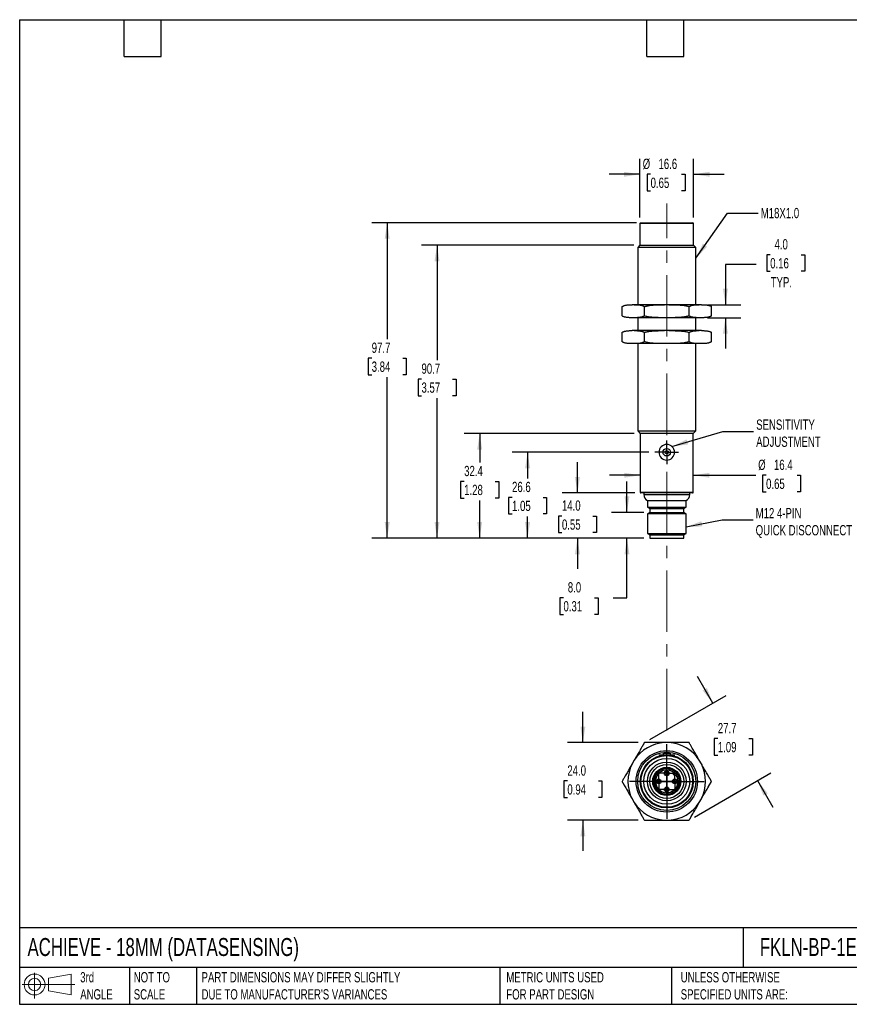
# Model space of a CAD drawing. Header units: millimetres. Extents: x 10 to 410, y 10 to 314.
# Tile 1 of 2: x 10 to 267, y 10 to 314. Entities that reach past the tile are written whole.
import ezdxf

# ---------------------------------------------------------------- set-up
doc = ezdxf.new("R2010")
doc.units = ezdxf.units.MM
doc.header["$LTSCALE"] = 1.5
doc.linetypes.add('CENTERX2', pattern=[20.32, 12.7, -2.54, 2.54, -2.54])
doc.layers.add('CENTER', color=40, linetype='CENTERX2')
doc.layers.add('DIMENSIONS', color=140, linetype='Continuous', lineweight=25)
doc.layers.add('TEXT', color=140, linetype='Continuous', lineweight=25)
doc.styles.add('SLDTEXTSTYLE0', font='TXT', dxfattribs={"width": 0.7})
doc.dimstyles.new('SLDDIMSTYLE0', dxfattribs={"dimtxt": 3.237012, "dimasz": 4.953, "dimexe": 0, "dimexo": 0.0625, "dimgap": 0.809253, "dimtad": 0, "dimtih": 1, "dimtoh": 1, "dimdec": 1, "dimrnd": 1e-09, "dimzin": 4, "dimdsep": 46, "dimtxsty": 'SLDTEXTSTYLE0', "dimsah": 1, "dimcen": 0.09, "dimadec": 0, "dimazin": 1, "dimtfac": 1, "dimtdec": 1, "dimtmove": 0, "dimatfit": 0, "dimfxl": 0, "dimfrac": 2, "dimtolj": 1, "dimtzin": 12, "dimarcsym": 0})
doc.dimstyles.new('SLDDIMSTYLE1', dxfattribs={"dimtxt": 3.237012, "dimasz": 4.953, "dimexe": 0, "dimexo": 0.0625, "dimgap": 0.809253, "dimtad": 0, "dimtih": 1, "dimtoh": 1, "dimdec": 1, "dimrnd": 1e-09, "dimzin": 12, "dimdsep": 46, "dimtxsty": 'SLDTEXTSTYLE0', "dimsah": 1, "dimcen": 0.09, "dimadec": 0, "dimazin": 3, "dimtfac": 1, "dimtdec": 1, "dimtofl": 0, "dimtmove": 0, "dimatfit": 3, "dimfxl": 0, "dimfrac": 2, "dimtolj": 1, "dimtzin": 12, "dimarcsym": 0})
doc.dimstyles.new('SLDDIMSTYLE2', dxfattribs={"dimtxt": 3.237012, "dimasz": 4.953, "dimexe": 0, "dimexo": 0.0625, "dimgap": 0.809253, "dimtad": 0, "dimtih": 1, "dimtoh": 1, "dimdec": 1, "dimrnd": 1e-09, "dimzin": 12, "dimdsep": 46, "dimtxsty": 'SLDTEXTSTYLE0', "dimsah": 1, "dimcen": 0.09, "dimadec": 0, "dimazin": 3, "dimtfac": 1, "dimtdec": 1, "dimtmove": 0, "dimatfit": 0, "dimfxl": 0, "dimfrac": 2, "dimtolj": 1, "dimtzin": 12, "dimarcsym": 0})
doc.dimstyles.new('SLDDIMSTYLE3', dxfattribs={"dimtxt": 0.18, "dimasz": 4.953, "dimexe": 0, "dimexo": 0.0625, "dimgap": 0, "dimtad": 0, "dimtih": 1, "dimtoh": 1, "dimdec": 0, "dimrnd": 1e-09, "dimzin": 0, "dimdsep": 46, "dimtxsty": 'Standard', "dimsah": 1, "dimcen": 0.09, "dimadec": 0, "dimazin": 0, "dimtfac": 4.953, "dimtdec": 0, "dimtofl": 0, "dimtmove": 0, "dimatfit": 3, "dimfxl": 0, "dimfrac": 2, "dimtolj": 1, "dimtzin": 0, "dimarcsym": 0})

# ---------------------------------------------------------------- blocks, each defined once
blk = doc.blocks.new('Block11')
at = {"color": 7, "linetype": 'Continuous', "lineweight": 18}
for p, q in [((3.88, 7.97), (3.88, 0)), ((8.22, 6.25), (15.26, 7.55)), ((8.22, 2.39), (8.22, 6.25)), ((15.26, 7.55), (15.26, 1.1)), ((0, 4.32), (16.31, 4.32)), ((8.22, 2.39), (15.26, 1.1))]:
    blk.add_line(p, q, dxfattribs=at)
for radius in [3.23, 1.93]:
    blk.add_circle((3.88, 4.32), radius, dxfattribs=at)
blk = doc.blocks.new('Block12')
at = {"color": 7, "linetype": 'Continuous'}
blk.add_blockref('Block11', (0, 0), dxfattribs=at)
blk = doc.blocks.new('_D')
at = {"layer": 'DIMENSIONS'}
for p, q in [((197.65, 161.82), (197.65, 171.35)), ((202.83, 161.82), (192.89, 161.82)), ((202.83, 153.82), (192.89, 153.82)), ((197.65, 135.39), (197.65, 153.82)), ((177.98, 135.39), (176.89, 135.39)), ((176.89, 135.39), (176.89, 130.24)), ((187.6, 135.39), (188.69, 135.39)), ((188.69, 135.39), (188.69, 130.24)), ((193.43, 135.39), (197.65, 135.39)), ((176.89, 130.24), (177.98, 130.24)), ((188.69, 130.24), (187.6, 130.24))]:
    blk.add_line(p, q, dxfattribs=at)
for points in [[(197.65, 161.82), (198.41, 166.78), (196.89, 166.78)], [(197.65, 153.82), (196.89, 148.87), (198.41, 148.87)]]:
    blk.add_solid(points, dxfattribs=at)
at = {"layer": 'DIMENSIONS', "char_height": 3.175, "attachment_point": 1, "style": 'SLDTEXTSTYLE0'}
for s, insert in [('8.0', (179.33, 140.2)), ('0.31', (177.98, 134.33))]:
    blk.add_mtext(s, dxfattribs=dict(at, insert=insert))
blk = doc.blocks.new('_D_1')
at = {"layer": 'DIMENSIONS'}
for p, q in [((182.32, 167.82), (182.32, 177.35)), ((200.08, 167.82), (177.55, 167.82)), ((177.51, 160.68), (176.42, 160.68)), ((176.42, 160.68), (176.42, 155.54)), ((187.13, 160.68), (188.21, 160.68)), ((188.21, 160.68), (188.21, 155.54)), ((176.42, 155.54), (177.51, 155.54)), ((188.21, 155.54), (187.13, 155.54)), ((202.83, 153.82), (177.55, 153.82)), ((182.32, 153.82), (182.32, 144.3))]:
    blk.add_line(p, q, dxfattribs=at)
for points in [[(182.32, 167.82), (183.08, 172.78), (181.55, 172.78)], [(182.32, 153.82), (181.55, 148.87), (183.08, 148.87)]]:
    blk.add_solid(points, dxfattribs=at)
at = {"layer": 'DIMENSIONS', "char_height": 3.175, "attachment_point": 1, "style": 'SLDTEXTSTYLE0'}
for s, insert in [('14.0', (177.51, 165.5)), ('0.55', (177.51, 159.63))]:
    blk.add_mtext(s, dxfattribs=dict(at, insert=insert))
blk = doc.blocks.new('_D_2')
at = {"layer": 'DIMENSIONS'}
for p, q in [((204.39, 180.42), (162.1, 180.42)), ((166.86, 180.42), (166.86, 172.32)), ((162.05, 166.45), (160.97, 166.45)), ((160.97, 166.45), (160.97, 161.31)), ((171.67, 166.45), (172.76, 166.45)), ((172.76, 166.45), (172.76, 161.31)), ((160.97, 161.31), (162.05, 161.31)), ((166.86, 153.82), (166.86, 160.58)), ((172.76, 161.31), (171.67, 161.31)), ((202.83, 153.82), (162.1, 153.82))]:
    blk.add_line(p, q, dxfattribs=at)
for points in [[(166.86, 180.42), (166.1, 175.47), (167.63, 175.47)], [(166.86, 153.82), (167.63, 158.78), (166.1, 158.78)]]:
    blk.add_solid(points, dxfattribs=at)
at = {"layer": 'DIMENSIONS', "char_height": 3.175, "attachment_point": 1, "style": 'SLDTEXTSTYLE0'}
for s, insert in [('26.6', (162.05, 171.27)), ('1.05', (162.05, 165.4))]:
    blk.add_mtext(s, dxfattribs=dict(at, insert=insert))
blk = doc.blocks.new('_D_3')
at = {"layer": 'DIMENSIONS'}
for p, q in [((199.88, 186.22), (147.27, 186.22)), ((152.03, 186.22), (152.03, 177.26)), ((147.22, 171.4), (146.13, 171.4)), ((146.13, 171.4), (146.13, 166.25)), ((156.84, 171.4), (157.93, 171.4)), ((157.93, 171.4), (157.93, 166.25)), ((146.13, 166.25), (147.22, 166.25)), ((152.03, 153.82), (152.03, 165.53)), ((157.93, 166.25), (156.84, 166.25)), ((202.83, 153.82), (147.27, 153.82))]:
    blk.add_line(p, q, dxfattribs=at)
for points in [[(152.03, 186.22), (151.27, 181.27), (152.79, 181.27)], [(152.03, 153.82), (152.79, 158.78), (151.27, 158.78)]]:
    blk.add_solid(points, dxfattribs=at)
at = {"layer": 'DIMENSIONS', "char_height": 3.175, "attachment_point": 1, "style": 'SLDTEXTSTYLE0'}
for s, insert in [('32.4', (147.22, 176.21)), ('1.28', (147.22, 170.34))]:
    blk.add_mtext(s, dxfattribs=dict(at, insert=insert))
blk = doc.blocks.new('_D_4')
at = {"layer": 'DIMENSIONS'}
for p, q in [((199.78, 244.52), (134.05, 244.52)), ((138.81, 244.52), (138.81, 208.94)), ((134, 203.08), (132.92, 203.08)), ((132.92, 203.08), (132.92, 197.93)), ((143.62, 203.08), (144.71, 203.08)), ((144.71, 203.08), (144.71, 197.93)), ((132.92, 197.93), (134, 197.93)), ((138.81, 153.82), (138.81, 197.21)), ((144.71, 197.93), (143.62, 197.93)), ((202.83, 153.82), (134.05, 153.82))]:
    blk.add_line(p, q, dxfattribs=at)
for points in [[(138.81, 244.52), (138.05, 239.57), (139.58, 239.57)], [(138.81, 153.82), (139.58, 158.78), (138.05, 158.78)]]:
    blk.add_solid(points, dxfattribs=at)
at = {"layer": 'DIMENSIONS', "char_height": 3.175, "attachment_point": 1, "style": 'SLDTEXTSTYLE0'}
for s, insert in [('90.7', (134, 207.89)), ('3.57', (134, 202.02))]:
    blk.add_mtext(s, dxfattribs=dict(at, insert=insert))
blk = doc.blocks.new('_D_5')
at = {"layer": 'DIMENSIONS'}
for p, q in [((200.58, 251.47), (118.61, 251.47)), ((123.37, 251.47), (123.37, 215.42)), ((118.57, 209.55), (117.48, 209.55)), ((117.48, 209.55), (117.48, 204.4)), ((128.18, 209.55), (129.27, 209.55)), ((129.27, 209.55), (129.27, 204.4)), ((117.48, 204.4), (118.57, 204.4)), ((129.27, 204.4), (128.18, 204.4)), ((123.37, 153.82), (123.37, 203.68)), ((202.83, 153.82), (118.61, 153.82))]:
    blk.add_line(p, q, dxfattribs=at)
for points in [[(123.37, 251.47), (122.61, 246.52), (124.14, 246.52)], [(123.37, 153.82), (124.14, 158.78), (122.61, 158.78)]]:
    blk.add_solid(points, dxfattribs=at)
at = {"layer": 'DIMENSIONS', "char_height": 3.175, "attachment_point": 1, "style": 'SLDTEXTSTYLE0'}
for s, insert in [('97.7', (118.57, 214.37)), ('3.84', (118.57, 208.5))]:
    blk.add_mtext(s, dxfattribs=dict(at, insert=insert))
blk = doc.blocks.new('_D_6')
at = {"layer": 'DIMENSIONS'}
for p, q in [((201.68, 253.13), (201.68, 271.24)), ((218.28, 253.13), (218.28, 271.24)), ((201.68, 266.47), (192.16, 266.47)), ((204.98, 266.47), (203.89, 266.47)), ((203.89, 266.47), (203.89, 261.33)), ((214.6, 266.47), (215.68, 266.47)), ((215.68, 266.47), (215.68, 261.33)), ((218.28, 266.47), (227.81, 266.47)), ((203.89, 261.33), (204.98, 261.33)), ((215.68, 261.33), (214.6, 261.33))]:
    blk.add_line(p, q, dxfattribs=at)
for points in [[(201.68, 266.47), (196.73, 267.23), (196.73, 265.71)], [(218.28, 266.47), (223.24, 265.71), (223.24, 267.23)]]:
    blk.add_solid(points, dxfattribs=at)
at = {"layer": 'DIMENSIONS', "char_height": 3.175, "attachment_point": 1, "style": 'SLDTEXTSTYLE0'}
for s, insert in [('%%c', (202.53, 271.29)), ('16.6', (207.42, 271.29)), ('0.65', (204.98, 265.42))]:
    blk.add_mtext(s, dxfattribs=dict(at, insert=insert))
blk = doc.blocks.new('_D_7')
at = {"layer": 'DIMENSIONS'}
for p, q in [((242.03, 241.57), (240.94, 241.57)), ((240.94, 241.57), (240.94, 236.43)), ((251.65, 241.57), (252.73, 241.57)), ((252.73, 241.57), (252.73, 236.43)), ((237.68, 238.54), (228.16, 238.54)), ((228.16, 238.54), (228.16, 226.07)), ((240.94, 236.43), (242.03, 236.43)), ((252.73, 236.43), (251.65, 236.43)), ((222.61, 226.07), (232.92, 226.07)), ((222.61, 222.07), (232.92, 222.07)), ((228.16, 222.07), (228.16, 212.55))]:
    blk.add_line(p, q, dxfattribs=at)
for points in [[(228.16, 226.07), (228.92, 231.03), (227.39, 231.03)], [(228.16, 222.07), (227.39, 217.12), (228.92, 217.12)]]:
    blk.add_solid(points, dxfattribs=at)
at = {"layer": 'DIMENSIONS', "char_height": 3.175, "attachment_point": 1, "style": 'SLDTEXTSTYLE0'}
for s, insert in [('4.0', (243.37, 246.39)), ('0.16', (242.03, 240.52)), ('TYP.', (242.18, 234.65))]:
    blk.add_mtext(s, dxfattribs=dict(at, insert=insert))
blk = doc.blocks.new('_D_8')
at = {"layer": 'DIMENSIONS'}
for p, q in [((201.78, 173.3), (192.26, 173.3)), ((218.18, 173.3), (237.58, 173.3)), ((240.75, 173.3), (239.66, 173.3)), ((239.66, 173.3), (239.66, 168.16)), ((250.37, 173.3), (251.45, 173.3)), ((251.45, 173.3), (251.45, 168.16)), ((239.66, 168.16), (240.75, 168.16)), ((251.45, 168.16), (250.37, 168.16))]:
    blk.add_line(p, q, dxfattribs=at)
for points in [[(201.78, 173.3), (196.83, 174.06), (196.83, 172.54)], [(218.18, 173.3), (223.14, 172.54), (223.14, 174.06)]]:
    blk.add_solid(points, dxfattribs=at)
at = {"layer": 'DIMENSIONS', "char_height": 3.175, "attachment_point": 1, "style": 'SLDTEXTSTYLE0'}
for s, insert in [('%%c', (238.3, 178.12)), ('16.4', (243.19, 178.12)), ('0.65', (240.75, 172.25))]:
    blk.add_mtext(s, dxfattribs=dict(at, insert=insert))
blk = doc.blocks.new('SW_CENTERMARKSYMBOL_0')
at = {"layer": 'CENTER', "color": 0}
for p, q in [((0, 2.54), (0, 3.69)), ((-2.54, 0), (-3.69, 0)), ((0, 0), (-2.54, 0)), ((0, 0), (0, 2.54)), ((0, 0), (0, -2.54)), ((0, 0), (2.54, 0)), ((2.54, 0), (3.69, 0)), ((0, -2.54), (0, -3.69))]:
    blk.add_line(p, q, dxfattribs=at)
blk = doc.blocks.new('_D_9')
at = {"layer": 'DIMENSIONS'}
for p, q in [((184, 90.53), (184, 100.05)), ((201.15, 90.53), (179.24, 90.53)), ((179.19, 78.68), (178.11, 78.68)), ((178.11, 78.68), (178.11, 73.53)), ((188.81, 78.68), (189.9, 78.68)), ((189.9, 78.68), (189.9, 73.53)), ((178.11, 73.53), (179.19, 73.53)), ((189.9, 73.53), (188.81, 73.53)), ((201.15, 66.53), (179.24, 66.53)), ((184, 66.53), (184, 57))]:
    blk.add_line(p, q, dxfattribs=at)
for points in [[(184, 90.53), (184.76, 95.48), (183.24, 95.48)], [(184, 66.53), (183.24, 61.57), (184.76, 61.57)]]:
    blk.add_solid(points, dxfattribs=at)
at = {"layer": 'DIMENSIONS', "char_height": 3.175, "attachment_point": 1, "style": 'SLDTEXTSTYLE0'}
for s, insert in [('24.0', (179.19, 83.49)), ('0.94', (179.19, 77.62))]:
    blk.add_mtext(s, dxfattribs=dict(at, insert=insert))
blk = doc.blocks.new('_D_10')
at = {"layer": 'DIMENSIONS'}
for p, q in [((224.26, 102.77), (219.5, 111.02)), ((204.7, 91.48), (228.38, 105.15)), ((225.8, 91.78), (224.71, 91.78)), ((224.71, 91.78), (224.71, 86.64)), ((235.41, 91.78), (236.5, 91.78)), ((236.5, 91.78), (236.5, 86.64)), ((224.71, 86.64), (225.8, 86.64)), ((236.5, 86.64), (235.41, 86.64)), ((218.56, 67.48), (242.24, 81.15)), ((238.12, 78.77), (242.88, 70.52))]:
    blk.add_line(p, q, dxfattribs=at)
for points in [[(224.26, 102.77), (222.44, 107.44), (221.12, 106.68)], [(238.12, 78.77), (239.93, 74.1), (241.25, 74.86)]]:
    blk.add_solid(points, dxfattribs=at)
at = {"layer": 'DIMENSIONS', "char_height": 3.175, "attachment_point": 1, "style": 'SLDTEXTSTYLE0'}
for s, insert in [('27.7', (225.8, 96.6)), ('1.09', (225.8, 90.73))]:
    blk.add_mtext(s, dxfattribs=dict(at, insert=insert))
blk = doc.blocks.new('SW_CENTERMARKSYMBOL_1')
at = {"layer": 'CENTER', "color": 0}
for p, q in [((-2.54, 0), (-3.04, 0)), ((0, 0), (-2.54, 0)), ((0, 2.54), (0, 3.04)), ((0, 0), (0, 2.54)), ((0, 0), (0, -2.54)), ((0, 0), (2.54, 0)), ((2.54, 0), (3.04, 0)), ((0, -2.54), (0, -3.04))]:
    blk.add_line(p, q, dxfattribs=at)
blk = doc.blocks.new('SW_CENTERMARKSYMBOL_2')
at = {"layer": 'CENTER', "color": 0}
for p, q in [((-2.54, 0), (-3.04, 0)), ((0, 0), (-2.54, 0)), ((0, 2.54), (0, 3.04)), ((0, 0), (0, 2.54)), ((0, 0), (0, -2.54)), ((0, 0), (2.54, 0)), ((2.54, 0), (3.04, 0)), ((0, -2.54), (0, -3.04))]:
    blk.add_line(p, q, dxfattribs=at)
blk = doc.blocks.new('SW_CENTERMARKSYMBOL_3')
at = {"layer": 'CENTER', "color": 0}
for p, q in [((-2.54, 0), (-3.04, 0)), ((0, 0), (-2.54, 0)), ((0, 2.54), (0, 3.04)), ((0, 0), (0, 2.54)), ((0, 0), (0, -2.54)), ((0, 0), (2.54, 0)), ((2.54, 0), (3.04, 0)), ((0, -2.54), (0, -3.04))]:
    blk.add_line(p, q, dxfattribs=at)
blk = doc.blocks.new('SW_CENTERMARKSYMBOL_4')
at = {"layer": 'CENTER', "color": 0}
for p, q in [((-2.54, 0), (-3.04, 0)), ((0, 0), (-2.54, 0)), ((0, 2.54), (0, 3.04)), ((0, 0), (0, 2.54)), ((0, 0), (0, -2.54)), ((0, 0), (2.54, 0)), ((2.54, 0), (3.04, 0)), ((0, -2.54), (0, -3.04))]:
    blk.add_line(p, q, dxfattribs=at)
blk = doc.blocks.new('SW_CENTERMARKSYMBOL_5')
at = {"layer": 'CENTER', "color": 0}
for p, q in [((0, 5.08), (0, 11.54)), ((-5.08, 0), (-11.54, 0)), ((0, 0), (-2.54, 0)), ((0, 0), (0, 2.54)), ((0, 0), (0, -2.54)), ((0, 0), (2.54, 0)), ((5.08, 0), (11.54, 0)), ((0, -5.08), (0, -11.54))]:
    blk.add_line(p, q, dxfattribs=at)

msp = doc.modelspace()

# ---------------------------------------------------------------- linework, layer by layer
for p, q in [((201.68, 251.22), (201.68, 244.52)), ((209.98, 251.22), (201.68, 251.22)), ((201.88, 251.42), (209.98, 251.42)), ((202.48, 251.47), (202.48, 251.42)), ((202.48, 251.47), (209.98, 251.47)), ((209.98, 251.47), (217.48, 251.47)), ((209.98, 251.42), (218.08, 251.42)), ((218.28, 251.22), (209.98, 251.22)), ((217.48, 251.42), (217.48, 251.47)), ((218.28, 244.52), (218.28, 251.22)), ((201.68, 244.52), (200.98, 243.82)), ((201.68, 244.52), (218.28, 244.52)), ((218.98, 243.82), (218.28, 244.52)), ((200.98, 243.82), (200.98, 226.07)), ((218.98, 243.82), (200.98, 243.82)), ((218.98, 226.07), (218.98, 243.82)), ((199.92, 226.07), (199.26, 226.07)), ((209.33, 226.07), (199.92, 226.07)), ((210.64, 226.07), (209.33, 226.07)), ((220.05, 226.07), (210.64, 226.07)), ((220.7, 226.07), (220.05, 226.07)), ((196.13, 222.63), (196.13, 225.52)), ((203.05, 222.63), (203.05, 225.52)), ((216.91, 222.63), (216.91, 225.52)), ((223.84, 222.63), (223.84, 225.52)), ((199.92, 222.07), (199.26, 222.07)), ((209.33, 222.07), (199.92, 222.07)), ((200.98, 222.07), (200.98, 218.07)), ((210.64, 222.07), (209.33, 222.07)), ((220.05, 222.07), (210.64, 222.07)), ((218.98, 218.07), (218.98, 222.07)), ((220.7, 222.07), (220.05, 222.07)), ((196.13, 214.63), (196.13, 217.52)), ((199.92, 218.07), (199.26, 218.07)), ((209.33, 218.07), (199.92, 218.07)), ((203.05, 214.63), (203.05, 217.52)), ((210.64, 218.07), (209.33, 218.07)), ((220.05, 218.07), (210.64, 218.07)), ((216.91, 214.63), (216.91, 217.52)), ((220.7, 218.07), (220.05, 218.07)), ((223.84, 214.63), (223.84, 217.52)), ((199.92, 214.07), (199.26, 214.07)), ((209.33, 214.07), (199.92, 214.07)), ((200.98, 214.07), (200.98, 187.02)), ((210.64, 214.07), (209.33, 214.07)), ((220.05, 214.07), (210.64, 214.07)), ((218.98, 187.02), (218.98, 214.07)), ((220.7, 214.07), (220.05, 214.07)), ((200.98, 187.02), (201.78, 186.22)), ((200.98, 187.02), (218.98, 187.02)), ((201.78, 186.22), (201.78, 168.02)), ((218.18, 186.22), (201.78, 186.22)), ((218.18, 186.22), (218.98, 187.02)), ((218.18, 168.02), (218.18, 186.22)), ((201.78, 168.02), (218.18, 168.02)), ((217.98, 167.82), (201.98, 167.82)), ((202.88, 167.82), (202.88, 167.3)), ((217.08, 167.3), (217.08, 167.82)), ((202.88, 167.3), (217.08, 167.3)), ((203.98, 165.52), (203.98, 163.46)), ((203.98, 165.52), (215.98, 165.52)), ((215.98, 163.46), (215.98, 165.52)), ((203.98, 163.46), (204.73, 163.02)), ((203.98, 163.46), (215.98, 163.46)), ((204.73, 161.82), (203.98, 161.39)), ((204.73, 163.02), (204.73, 161.82)), ((204.73, 163.02), (215.23, 163.02)), ((204.73, 161.82), (215.23, 161.82)), ((215.23, 163.02), (215.98, 163.46)), ((215.23, 161.82), (215.23, 163.02)), ((215.98, 161.39), (215.23, 161.82)), ((203.98, 161.39), (203.98, 155.26)), ((215.98, 161.39), (203.98, 161.39)), ((215.98, 155.26), (215.98, 161.39)), ((203.98, 155.26), (204.73, 154.82)), ((203.98, 155.26), (215.98, 155.26)), ((204.73, 154.82), (204.73, 153.82)), ((204.73, 154.82), (215.23, 154.82)), ((204.73, 153.82), (215.23, 153.82)), ((215.23, 154.82), (215.98, 155.26)), ((215.23, 153.82), (215.23, 154.82)), ((210.64, 90.53), (209.33, 90.53)), ((207.58, 86.73), (207.58, 86.37)), ((207.58, 86.73), (209.98, 86.73)), ((208.83, 87.23), (208.83, 86.73)), ((208.83, 87.23), (209.98, 87.23)), ((209.98, 87.23), (211.13, 87.23)), ((209.98, 86.73), (212.38, 86.73)), ((211.13, 86.73), (211.13, 87.23)), ((212.38, 86.37), (212.38, 86.73)), ((199.92, 85.09), (199.26, 83.96)), ((220.7, 83.96), (220.05, 85.09)), ((212.07, 81.46), (212.46, 81.85)), ((213.31, 81.01), (212.92, 80.61)), ((199.26, 73.09), (199.92, 71.96)), ((220.05, 71.96), (220.7, 73.09)), ((209.33, 66.53), (210.64, 66.53))]:
    msp.add_line(p, q)
for centre, radius in [((209.98, 180.42), 1.15), ((209.98, 180.42), 0.5), ((209.98, 78.53), 9.51), ((209.98, 78.53), 9), ((209.98, 78.53), 8.2), ((209.98, 78.53), 8), ((209.98, 78.53), 7.1), ((209.98, 78.53), 6), ((209.98, 78.53), 5.25), ((209.98, 78.53), 4.35), ((209.98, 78.53), 4.15), ((207.48, 78.53), 0.75), ((209.98, 81.03), 0.75), ((209.98, 81.03), 0.5), ((212.48, 78.53), 0.75), ((207.48, 78.53), 0.5), ((209.98, 76.03), 0.75), ((209.98, 76.03), 0.5), ((212.48, 78.53), 0.5)]:
    msp.add_circle(centre, radius)
for centre, radius, start, end in [((201.88, 251.22), 0.2, 90, 180), ((218.08, 251.22), 0.2, 0, 90), ((209.98, 180.42), 2.4, 90, 270), ((209.98, 180.42), 2.4, 270, 90), ((201.98, 168.02), 0.2, 180, 270), ((217.98, 168.02), 0.2, 270, 0), ((204.88, 167.3), 2, 180, 243.2563), ((215.08, 167.3), 2, 296.7437, 0), ((209.98, 78.53), 12.02, 93.1112, 146.8888), ((209.98, 78.53), 12.02, 33.1112, 86.8888), ((209.98, 78.53), 12.02, 153.1112, 206.8888), ((209.98, 78.53), 3.95, 53.737, 36.263), ((209.98, 78.53), 12.02, 333.1112, 26.8888), ((209.98, 78.53), 3.53, 54.7213, 35.2787), ((209.98, 78.53), 3.5, 54.7305, 35.2695), ((212.49, 81.04), 0.6, 135, 315), ((209.98, 78.53), 12.02, 213.1112, 266.8888), ((209.98, 78.53), 12.02, 273.1112, 326.8888)]:
    msp.add_arc(centre, radius, start, end)
for points, knots in [([(196.13, 225.52), (196.17, 225.54), (196.25, 225.59), (196.38, 225.66), (196.5, 225.72), (196.63, 225.77), (196.77, 225.82), (196.98, 225.89), (197.29, 225.96), (197.68, 226.02), (198.08, 226.05), (198.6, 226.07), (199, 226.07), (199.26, 226.07)], [0, 0, 0, 0, 0.040694, 0.081787, 0.123293, 0.165226, 0.207601, 0.25043, 0.374145, 0.499594, 0.624444, 0.749655, 1, 1, 1, 1]), ([(199.92, 226.07), (200.18, 226.07), (200.58, 226.07), (201.1, 226.05), (201.5, 226.02), (201.89, 225.96), (202.24, 225.88), (202.54, 225.78), (202.8, 225.67), (202.97, 225.57), (203.05, 225.52)], [0, 0, 0, 0, 0.249858, 0.374748, 0.499299, 0.624724, 0.748439, 0.834032, 0.917848, 1, 1, 1, 1]), ([(203.05, 225.52), (203.14, 225.54), (203.3, 225.59), (203.55, 225.66), (203.81, 225.72), (204.06, 225.77), (204.33, 225.82), (204.76, 225.89), (205.38, 225.96), (206.17, 226.02), (206.96, 226.05), (208.01, 226.07), (208.8, 226.07), (209.33, 226.07)], [0, 0, 0, 0, 0.040542, 0.08148, 0.122829, 0.164602, 0.206813, 0.249476, 0.373818, 0.499914, 0.624736, 0.749916, 1, 1, 1, 1]), ([(210.64, 226.07), (211.16, 226.07), (211.95, 226.07), (213, 226.05), (213.79, 226.02), (214.58, 225.96), (215.28, 225.88), (215.89, 225.78), (216.41, 225.67), (216.75, 225.57), (216.91, 225.52)], [0, 0, 0, 0, 0.2499108, 0.3748189, 0.4993876, 0.624811, 0.7485234, 0.8340874, 0.9178754, 1, 1, 1, 1]), ([(216.91, 225.52), (216.95, 225.54), (217.03, 225.59), (217.16, 225.66), (217.29, 225.72), (217.42, 225.77), (217.55, 225.82), (217.77, 225.89), (218.07, 225.96), (218.47, 226.02), (218.86, 226.05), (219.39, 226.07), (219.79, 226.07), (220.05, 226.07)], [0, 0, 0, 0, 0.040694, 0.0817869, 0.1232931, 0.1652264, 0.2076007, 0.2504298, 0.3741445, 0.4995936, 0.6244445, 0.749655, 1, 1, 1, 1]), ([(220.7, 226.07), (220.96, 226.07), (221.36, 226.07), (221.89, 226.05), (222.28, 226.02), (222.67, 225.96), (223.02, 225.88), (223.33, 225.78), (223.59, 225.67), (223.76, 225.57), (223.84, 225.52)], [0, 0, 0, 0, 0.249858, 0.374748, 0.499299, 0.624724, 0.748439, 0.834032, 0.917848, 1, 1, 1, 1]), ([(199.26, 222.07), (199, 222.07), (198.61, 222.07), (198.08, 222.1), (197.69, 222.13), (197.29, 222.18), (196.94, 222.27), (196.64, 222.37), (196.38, 222.48), (196.21, 222.58), (196.13, 222.63)], [0, 0, 0, 0, 0.249858, 0.374748, 0.499299, 0.624724, 0.748439, 0.834032, 0.917848, 1, 1, 1, 1]), ([(203.05, 222.63), (203.01, 222.6), (202.93, 222.55), (202.81, 222.49), (202.68, 222.43), (202.55, 222.37), (202.42, 222.32), (202.2, 222.26), (201.89, 222.18), (201.5, 222.13), (201.1, 222.1), (200.58, 222.07), (200.18, 222.07), (199.92, 222.07)], [0, 0, 0, 0, 0.040694, 0.081787, 0.123293, 0.165226, 0.207601, 0.25043, 0.374145, 0.499594, 0.624444, 0.749655, 1, 1, 1, 1]), ([(209.33, 222.07), (208.8, 222.07), (208.01, 222.07), (206.96, 222.1), (206.17, 222.13), (205.39, 222.18), (204.68, 222.27), (204.07, 222.37), (203.56, 222.48), (203.22, 222.58), (203.05, 222.63)], [0, 0, 0, 0, 0.249911, 0.374819, 0.499388, 0.624811, 0.748523, 0.834087, 0.917875, 1, 1, 1, 1]), ([(216.91, 222.63), (216.83, 222.6), (216.67, 222.55), (216.41, 222.49), (216.16, 222.43), (215.9, 222.37), (215.64, 222.33), (215.2, 222.26), (214.59, 222.18), (213.8, 222.13), (213.01, 222.1), (211.95, 222.07), (211.16, 222.07), (210.64, 222.07)], [0, 0, 0, 0, 0.0405417, 0.0814798, 0.1228286, 0.1646018, 0.206813, 0.249476, 0.3738178, 0.4999145, 0.6247358, 0.7499156, 1, 1, 1, 1]), ([(220.05, 222.07), (219.79, 222.07), (219.39, 222.07), (218.86, 222.1), (218.47, 222.13), (218.08, 222.18), (217.73, 222.27), (217.42, 222.37), (217.16, 222.48), (216.99, 222.58), (216.91, 222.63)], [0, 0, 0, 0, 0.249858, 0.374748, 0.499299, 0.624724, 0.748439, 0.834032, 0.917848, 1, 1, 1, 1]), ([(223.84, 222.63), (223.8, 222.6), (223.72, 222.55), (223.59, 222.49), (223.46, 222.43), (223.33, 222.37), (223.2, 222.32), (222.98, 222.26), (222.68, 222.18), (222.28, 222.13), (221.89, 222.1), (221.36, 222.07), (220.97, 222.07), (220.7, 222.07)], [0, 0, 0, 0, 0.040694, 0.081787, 0.123293, 0.165226, 0.207601, 0.25043, 0.374145, 0.499594, 0.624444, 0.749655, 1, 1, 1, 1]), ([(196.13, 217.52), (196.17, 217.54), (196.25, 217.59), (196.38, 217.66), (196.5, 217.72), (196.63, 217.77), (196.77, 217.82), (196.98, 217.89), (197.29, 217.96), (197.68, 218.02), (198.08, 218.05), (198.6, 218.07), (199, 218.07), (199.26, 218.07)], [0, 0, 0, 0, 0.040694, 0.081787, 0.123293, 0.165226, 0.207601, 0.25043, 0.374145, 0.499594, 0.624444, 0.749655, 1, 1, 1, 1]), ([(199.92, 218.07), (200.18, 218.07), (200.58, 218.07), (201.1, 218.05), (201.5, 218.02), (201.89, 217.96), (202.24, 217.88), (202.54, 217.78), (202.8, 217.67), (202.97, 217.57), (203.05, 217.52)], [0, 0, 0, 0, 0.249858, 0.374748, 0.4992988, 0.6247243, 0.7484395, 0.8340325, 0.9178484, 1, 1, 1, 1]), ([(203.05, 217.52), (203.14, 217.54), (203.3, 217.59), (203.55, 217.66), (203.81, 217.72), (204.06, 217.77), (204.33, 217.82), (204.76, 217.89), (205.38, 217.96), (206.17, 218.02), (206.96, 218.05), (208.01, 218.07), (208.8, 218.07), (209.33, 218.07)], [0, 0, 0, 0, 0.040542, 0.08148, 0.122829, 0.164602, 0.206813, 0.249476, 0.373818, 0.499914, 0.624736, 0.749916, 1, 1, 1, 1]), ([(210.64, 218.07), (211.16, 218.07), (211.95, 218.07), (213, 218.05), (213.79, 218.02), (214.58, 217.96), (215.28, 217.88), (215.89, 217.78), (216.41, 217.67), (216.75, 217.57), (216.91, 217.52)], [0, 0, 0, 0, 0.249911, 0.374819, 0.499388, 0.624811, 0.748523, 0.834087, 0.917875, 1, 1, 1, 1]), ([(216.91, 217.52), (216.95, 217.54), (217.03, 217.59), (217.16, 217.66), (217.29, 217.72), (217.42, 217.77), (217.55, 217.82), (217.77, 217.89), (218.07, 217.96), (218.47, 218.02), (218.86, 218.05), (219.39, 218.07), (219.79, 218.07), (220.05, 218.07)], [0, 0, 0, 0, 0.040694, 0.081787, 0.123293, 0.165226, 0.207601, 0.25043, 0.374145, 0.499594, 0.624444, 0.749655, 1, 1, 1, 1]), ([(220.7, 218.07), (220.96, 218.07), (221.36, 218.07), (221.89, 218.05), (222.28, 218.02), (222.67, 217.96), (223.02, 217.88), (223.33, 217.78), (223.59, 217.67), (223.76, 217.57), (223.84, 217.52)], [0, 0, 0, 0, 0.249858, 0.374748, 0.499299, 0.624724, 0.748439, 0.834032, 0.917848, 1, 1, 1, 1]), ([(199.26, 214.07), (199, 214.07), (198.61, 214.07), (198.08, 214.1), (197.69, 214.13), (197.29, 214.18), (196.94, 214.27), (196.64, 214.37), (196.38, 214.48), (196.21, 214.58), (196.13, 214.63)], [0, 0, 0, 0, 0.249858, 0.374748, 0.499299, 0.624724, 0.748439, 0.834032, 0.917848, 1, 1, 1, 1]), ([(203.05, 214.63), (203.01, 214.6), (202.93, 214.55), (202.81, 214.49), (202.68, 214.43), (202.55, 214.37), (202.42, 214.32), (202.2, 214.26), (201.89, 214.18), (201.5, 214.13), (201.1, 214.1), (200.58, 214.07), (200.18, 214.07), (199.92, 214.07)], [0, 0, 0, 0, 0.040694, 0.0817869, 0.1232931, 0.1652264, 0.2076007, 0.2504298, 0.3741445, 0.4995936, 0.6244445, 0.749655, 1, 1, 1, 1]), ([(209.33, 214.07), (208.8, 214.07), (208.01, 214.07), (206.96, 214.1), (206.17, 214.13), (205.39, 214.18), (204.68, 214.27), (204.07, 214.37), (203.56, 214.48), (203.22, 214.58), (203.05, 214.63)], [0, 0, 0, 0, 0.249911, 0.374819, 0.499388, 0.624811, 0.748523, 0.834087, 0.917875, 1, 1, 1, 1]), ([(216.91, 214.63), (216.83, 214.6), (216.67, 214.55), (216.41, 214.49), (216.16, 214.43), (215.9, 214.37), (215.64, 214.33), (215.2, 214.26), (214.59, 214.18), (213.8, 214.13), (213.01, 214.1), (211.95, 214.07), (211.16, 214.07), (210.64, 214.07)], [0, 0, 0, 0, 0.040542, 0.08148, 0.122829, 0.164602, 0.206813, 0.249476, 0.373818, 0.499914, 0.624736, 0.749916, 1, 1, 1, 1]), ([(220.05, 214.07), (219.79, 214.07), (219.39, 214.07), (218.86, 214.1), (218.47, 214.13), (218.08, 214.18), (217.73, 214.27), (217.42, 214.37), (217.16, 214.48), (216.99, 214.58), (216.91, 214.63)], [0, 0, 0, 0, 0.249858, 0.374748, 0.499299, 0.624724, 0.748439, 0.834032, 0.917848, 1, 1, 1, 1]), ([(223.84, 214.63), (223.8, 214.6), (223.72, 214.55), (223.59, 214.49), (223.46, 214.43), (223.33, 214.37), (223.2, 214.32), (222.98, 214.26), (222.68, 214.18), (222.28, 214.13), (221.89, 214.1), (221.36, 214.07), (220.97, 214.07), (220.7, 214.07)], [0, 0, 0, 0, 0.040694, 0.0817869, 0.1232931, 0.1652264, 0.2076007, 0.2504298, 0.3741445, 0.4995936, 0.6244445, 0.749655, 1, 1, 1, 1]), ([(203.05, 90.53), (203.01, 90.46), (202.93, 90.31), (202.81, 90.1), (202.68, 89.87), (202.55, 89.65), (202.42, 89.42), (202.2, 89.04), (201.89, 88.51), (201.5, 87.83), (201.1, 87.15), (200.58, 86.23), (200.18, 85.55), (199.92, 85.09)], [0, 0, 0, 0, 0.040694, 0.0817869, 0.1232931, 0.1652264, 0.2076007, 0.2504298, 0.3741445, 0.4995936, 0.6244445, 0.749655, 1, 1, 1, 1]), ([(204.93, 90.53), (204.71, 90.53), (204.08, 90.53), (203.46, 90.53), (203.05, 90.53)], [0, 0, 0, 0, 0.340159, 1, 1, 1, 1]), ([(209.33, 90.53), (208.8, 90.53), (208.01, 90.53), (206.96, 90.53), (206.17, 90.53), (205.39, 90.53), (204.68, 90.53), (204.07, 90.53), (203.56, 90.53), (203.22, 90.53), (203.05, 90.53)], [0, 0, 0, 0, 0.249911, 0.374819, 0.499388, 0.624811, 0.748523, 0.834087, 0.917875, 1, 1, 1, 1]), ([(216.91, 90.53), (216.83, 90.53), (216.67, 90.53), (216.41, 90.53), (216.16, 90.53), (215.9, 90.53), (215.64, 90.53), (215.2, 90.53), (214.59, 90.53), (213.8, 90.53), (213.01, 90.53), (211.95, 90.53), (211.16, 90.53), (210.64, 90.53)], [0, 0, 0, 0, 0.040542, 0.08148, 0.122829, 0.164602, 0.206813, 0.249476, 0.373818, 0.499914, 0.624736, 0.749916, 1, 1, 1, 1]), ([(220.05, 85.09), (219.79, 85.55), (219.39, 86.23), (218.86, 87.14), (218.47, 87.83), (218.08, 88.51), (217.73, 89.12), (217.42, 89.64), (217.16, 90.09), (216.99, 90.38), (216.91, 90.53)], [0, 0, 0, 0, 0.249858, 0.374748, 0.499299, 0.624724, 0.748439, 0.834032, 0.917848, 1, 1, 1, 1]), ([(199.26, 83.96), (199, 83.51), (198.61, 82.82), (198.08, 81.91), (197.69, 81.23), (197.29, 80.55), (196.94, 79.94), (196.64, 79.41), (196.38, 78.96), (196.21, 78.67), (196.13, 78.53)], [0, 0, 0, 0, 0.249858, 0.374748, 0.499299, 0.624724, 0.748439, 0.834032, 0.917848, 1, 1, 1, 1]), ([(223.84, 78.53), (223.8, 78.6), (223.72, 78.74), (223.59, 78.96), (223.46, 79.18), (223.33, 79.4), (223.2, 79.63), (222.98, 80.01), (222.68, 80.54), (222.28, 81.22), (221.89, 81.91), (221.36, 82.82), (220.97, 83.5), (220.7, 83.96)], [0, 0, 0, 0, 0.040694, 0.0817869, 0.1232931, 0.1652264, 0.2076007, 0.2504298, 0.3741445, 0.4995936, 0.6244445, 0.749655, 1, 1, 1, 1]), ([(196.13, 78.53), (196.17, 78.46), (196.25, 78.31), (196.38, 78.1), (196.5, 77.87), (196.63, 77.65), (196.77, 77.42), (196.98, 77.04), (197.29, 76.51), (197.68, 75.83), (198.08, 75.15), (198.6, 74.23), (199, 73.55), (199.26, 73.09)], [0, 0, 0, 0, 0.040694, 0.0817869, 0.1232931, 0.1652264, 0.2076007, 0.2504298, 0.3741445, 0.4995936, 0.6244445, 0.749655, 1, 1, 1, 1]), ([(220.7, 73.09), (220.96, 73.55), (221.36, 74.23), (221.89, 75.14), (222.28, 75.83), (222.67, 76.51), (223.02, 77.12), (223.33, 77.64), (223.59, 78.09), (223.76, 78.38), (223.84, 78.53)], [0, 0, 0, 0, 0.249858, 0.374748, 0.499299, 0.624724, 0.748439, 0.834032, 0.917848, 1, 1, 1, 1]), ([(222.94, 76.97), (223.04, 77.14), (223.34, 77.66), (223.64, 78.17), (223.84, 78.53)], [0, 0, 0, 0, 0.310742, 1, 1, 1, 1]), ([(199.92, 71.96), (200.18, 71.51), (200.58, 70.82), (201.1, 69.91), (201.5, 69.23), (201.89, 68.55), (202.24, 67.94), (202.54, 67.41), (202.8, 66.96), (202.97, 66.67), (203.05, 66.53)], [0, 0, 0, 0, 0.249858, 0.374748, 0.4992988, 0.6247243, 0.7484395, 0.8340325, 0.9178484, 1, 1, 1, 1]), ([(216.91, 66.53), (216.95, 66.6), (217.03, 66.74), (217.16, 66.96), (217.29, 67.18), (217.42, 67.4), (217.55, 67.63), (217.77, 68.01), (218.07, 68.54), (218.47, 69.22), (218.86, 69.91), (219.39, 70.82), (219.79, 71.5), (220.05, 71.96)], [0, 0, 0, 0, 0.040694, 0.081787, 0.123293, 0.165226, 0.207601, 0.25043, 0.374145, 0.499594, 0.624444, 0.749655, 1, 1, 1, 1]), ([(203.05, 66.53), (203.14, 66.53), (203.3, 66.53), (203.55, 66.53), (203.81, 66.53), (204.06, 66.53), (204.33, 66.53), (204.76, 66.53), (205.38, 66.53), (206.17, 66.53), (206.96, 66.53), (208.01, 66.53), (208.8, 66.53), (209.33, 66.53)], [0, 0, 0, 0, 0.0405417, 0.0814798, 0.1228286, 0.1646018, 0.206813, 0.249476, 0.3738178, 0.4999145, 0.6247358, 0.7499156, 1, 1, 1, 1]), ([(210.64, 66.53), (211.16, 66.53), (211.95, 66.53), (213, 66.53), (213.79, 66.53), (214.58, 66.53), (215.28, 66.53), (215.89, 66.53), (216.41, 66.53), (216.75, 66.53), (216.91, 66.53)], [0, 0, 0, 0, 0.2499108, 0.3748189, 0.4993876, 0.624811, 0.7485234, 0.8340874, 0.9178754, 1, 1, 1, 1])]:
    msp.add_open_spline(points, degree=3, knots=knots)
at = {"layer": 'CENTER', "linetype": 'CENTERX2', "lineweight": 18}
msp.add_line((209.98, 94.3), (209.98, 257.42), dxfattribs=at)
at = {"layer": 'TEXT'}
for p, q in [((9.52, 314.32), (409.57, 314.32)), ((9.52, 314.32), (9.52, 9.52)), ((41.91, 302.89), (41.91, 314.32)), ((53.34, 302.89), (53.34, 314.32)), ((203.83, 302.89), (203.83, 314.32)), ((215.26, 302.89), (215.26, 314.32)), ((41.91, 302.89), (53.34, 302.89)), ((203.83, 302.89), (215.26, 302.89)), ((409.57, 33.19), (9.52, 33.19)), ((233.64, 33.19), (233.64, 20.95)), ((409.57, 20.95), (9.52, 20.95)), ((43.57, 20.95), (43.57, 9.52)), ((64.26, 20.95), (64.26, 9.52)), ((158.23, 20.95), (158.23, 9.52)), ((211.5, 20.95), (211.5, 9.52)), ((9.52, 9.52), (409.57, 9.52))]:
    msp.add_line(p, q, dxfattribs=at)

# ---------------------------------------------------------------- block references
at = {"layer": 'CENTER'}
for name, p in [('SW_CENTERMARKSYMBOL_0', (209.98, 180.42)), ('SW_CENTERMARKSYMBOL_5', (209.98, 78.53)), ('SW_CENTERMARKSYMBOL_4', (209.98, 81.03)), ('SW_CENTERMARKSYMBOL_1', (207.48, 78.53)), ('SW_CENTERMARKSYMBOL_3', (212.48, 78.53)), ('SW_CENTERMARKSYMBOL_2', (209.98, 76.03))]:
    msp.add_blockref(name, p, dxfattribs=at)
at = {"layer": 'TEXT'}
msp.add_blockref('Block12', (10.26, 11.33), dxfattribs=at)

# ---------------------------------------------------------------- texts
at = {"layer": 'DIMENSIONS', "char_height": 3.175, "attachment_point": 1, "style": 'SLDTEXTSTYLE0'}
for s, insert in [('M18X1.0', (239.1, 256.05)), ('SENSITIVITY^JADJUSTMENT', (237.69, 190.56)), ('M12 4-PIN^JQUICK DISCONNECT', (237.52, 163.17))]:
    msp.add_mtext(s, dxfattribs=dict(at, insert=insert))
at = {"layer": 'TEXT', "attachment_point": 1, "style": 'SLDTEXTSTYLE0'}
for s, insert, char_height in [('ACHIEVE - 18MM (DATASENSING)', (11.95, 30.04), 5.5562), ('FKLN-BP-1E', (238.81, 30.04), 5.556), ('3rd^JANGLE', (28.28, 19.49), 3.175), ('NOT TO^JSCALE', (44.86, 19.49), 3.175), ("PART DIMENSIONS MAY DIFFER SLIGHTLY ^JDUE TO MANUFACTURER'S VARIANCES", (65.87, 19.49), 3.175), ('METRIC UNITS USED ^JFOR PART DESIGN', (160.28, 19.49), 3.175), ('UNLESS OTHERWISE ^JSPECIFIED UNITS ARE:', (214.3, 19.49), 3.175)]:
    msp.add_mtext(s, dxfattribs=dict(at, insert=insert, char_height=char_height))

# ---------------------------------------------------------------- dimensions: what is measured, and where the dimension line sits
at = {"layer": 'DIMENSIONS'}
for base, p1, p2, picture, middle in [((218.28, 266.47), (201.68, 251.22), (218.28, 251.22), '_D_6', (209.79, 266.47)), ((218.18, 173.3), (201.78, 168.02), (218.18, 168.02), '_D_8', (245.56, 173.3))]:
    dim = msp.add_linear_dim(base=base, p1=p1, p2=p2, text='%%c<>', dimstyle='SLDDIMSTYLE2', dxfattribs=at)
    dim.commit()
    dim.dimension.update_dxf_attribs({"geometry": picture, "text_midpoint": middle, "dimtype": 160})
for base, p1, p2, angle, dimstyle, picture, middle in [((123.37459892, 251.47265439), (204.73294056, 153.82265439), (202.48294056, 251.47265439), 90, 'SLDDIMSTYLE1', '_D_5', (123.37459892, 209.54782254)), ((138.81, 244.52), (204.73, 153.82), (201.68, 244.52), 90, 'SLDDIMSTYLE1', '_D_4', (138.81, 203.08)), ((152.03, 186.22), (204.73, 153.82), (201.78, 186.22), 90, 'SLDDIMSTYLE1', '_D_3', (152.03, 171.4)), ((166.86, 180.42), (204.73, 153.82), (206.29, 180.42), 90, 'SLDDIMSTYLE1', '_D_2', (166.86, 166.45)), ((182.32, 153.82), (201.98, 167.82), (204.73, 153.82), 90, 'SLDDIMSTYLE0', '_D_1', (182.32, 160.68)), ((197.65, 161.82), (204.73, 153.82), (204.73, 161.82), 90, 'SLDDIMSTYLE0', '_D', (197.65, 135.39)), ((238.12, 78.77), (203.05, 90.53), (216.91, 66.53), 300, 'SLDDIMSTYLE2', '_D_10', (230.61, 91.78)), ((184, 66.53), (203.05, 90.53), (203.05, 66.53), 90, 'SLDDIMSTYLE0', '_D_9', (184, 78.68))]:
    dim = msp.add_linear_dim(base=base, p1=p1, p2=p2, angle=angle, dimstyle=dimstyle, dxfattribs=at)
    dim.commit()
    dim.dimension.update_dxf_attribs({"geometry": picture, "text_midpoint": middle, "dimtype": 160})
dim = msp.add_linear_dim(base=(228.16, 226.07), p1=(220.7, 222.07), p2=(220.7, 226.07), angle=90, text='<>\\PTYP.', dimstyle='SLDDIMSTYLE0', dxfattribs=at)
dim.commit()
dim.dimension.update_dxf_attribs({"geometry": '_D_7', "text_midpoint": (228.16, 238.54), "dimtype": 160})

# ---------------------------------------------------------------- leaders
for points in [[(218.98, 240.46), (228.81, 254.41), (238.33, 254.41)], [(211.6, 182.2), (227.32, 186.89), (236.84, 186.89)], [(215.98, 157.33), (227.19, 159.47), (236.72, 159.47)]]:
    msp.add_leader(points, dimstyle='SLDDIMSTYLE3', dxfattribs=at)

doc.saveas('drawing.dxf')
